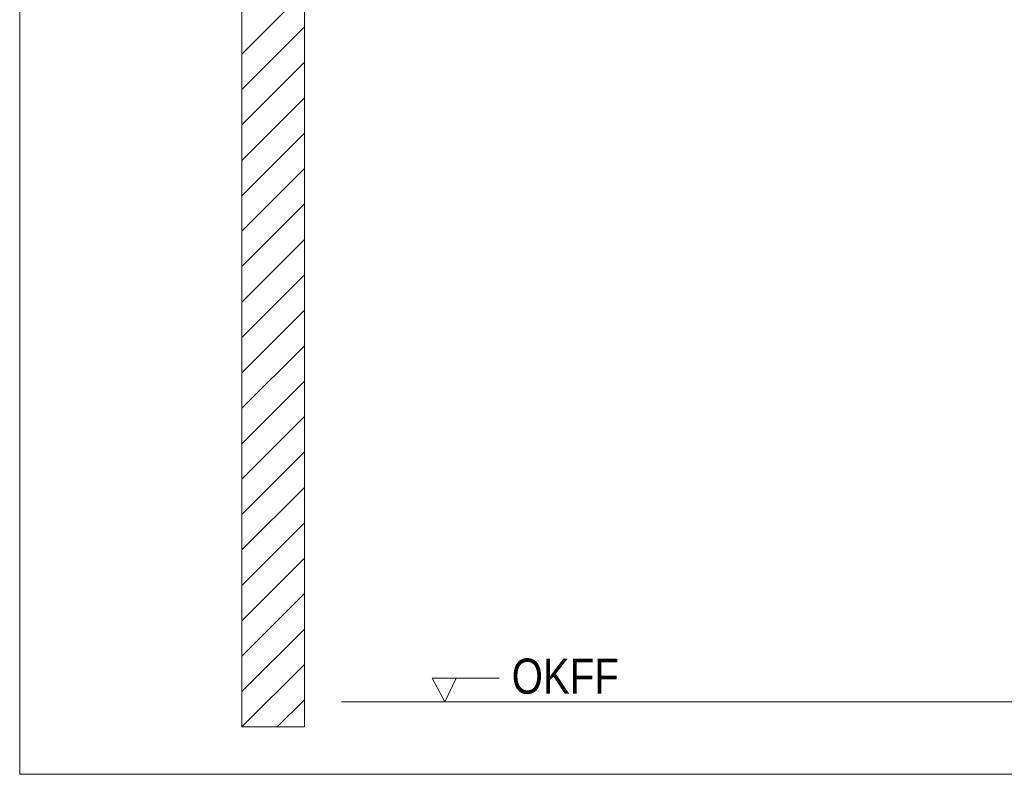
# Model space of a CAD drawing. Extents: x -620 to 3480, y 62 to 1102.
# Tile 148 of 256: x 196 to 235, y 695 to 725. Entities that reach past the tile are written whole.
import ezdxf
from ezdxf.lldxf.tags import DXFTag

# ---------------------------------------------------------------- set-up
doc = ezdxf.new("R2010")
doc.units = 0
doc.layers.get('0').update_dxf_attribs({"lineweight": 13})
doc.layers.add('E_Detail_Beschriftung', color=7, linetype='Continuous', lineweight=13, true_color=0x009900)
doc.layers.add('E_Detail_Wandschraffur', color=7, linetype='Continuous', lineweight=5, true_color=0xc0c0c0)
doc.layers.add('E_Detail_Linie_Text_Bem', color=7, linetype='Continuous', lineweight=13)
doc.styles.get("Standard").update_dxf_attribs({"font": 'ARIALN.TTF'})
tags = doc.linetypes.add('fein_strichliert', pattern=[4, 1, -2, 1]).pattern_tags.tags
tags[8:9] = [DXFTag(74, 4), DXFTag(75, 0), DXFTag(340, '0'), DXFTag(46, 0.0), DXFTag(50, 0.0), DXFTag(44, 0.0), DXFTag(45, 0.0)]
tags[6:7] = [DXFTag(74, 4), DXFTag(75, 0), DXFTag(340, '0'), DXFTag(46, 0.0), DXFTag(50, 0.0), DXFTag(44, 0.0), DXFTag(45, 0.0)]
tags[4:5] = [DXFTag(74, 4), DXFTag(75, 0), DXFTag(340, '0'), DXFTag(46, 0.0), DXFTag(50, 0.0), DXFTag(44, 0.0), DXFTag(45, 0.0)]
tags = doc.linetypes.add('fein_strichliert-A06G9STX8I', pattern=[4, 1, -2, 1]).pattern_tags.tags
tags[8:9] = [DXFTag(74, 4), DXFTag(75, 0), DXFTag(340, '0'), DXFTag(46, 0.0), DXFTag(50, 0.0), DXFTag(44, 0.0), DXFTag(45, 0.0)]
tags[6:7] = [DXFTag(74, 4), DXFTag(75, 0), DXFTag(340, '0'), DXFTag(46, 0.0), DXFTag(50, 0.0), DXFTag(44, 0.0), DXFTag(45, 0.0)]
tags[4:5] = [DXFTag(74, 4), DXFTag(75, 0), DXFTag(340, '0'), DXFTag(46, 0.0), DXFTag(50, 0.0), DXFTag(44, 0.0), DXFTag(45, 0.0)]

# ---------------------------------------------------------------- blocks, each defined once
blk = doc.blocks.new('Referenz-A06G9SU08I')
at = {"layer": 'E_Detail_Linie_Text_Bem', "linetype": 'fein_strichliert-A06G9STX8I', "ltscale": 0.65}
for p, q in [((195.585, 755.867), (195.585, 694.551)), ((195.585, 694.551), (255.328, 694.551))]:
    blk.add_line(p, q, dxfattribs=at)
at = {"layer": 'E_Detail_Linie_Text_Bem', "linetype": 'Continuous', "ltscale": 0.13}
for p, q in [((204.452, 736.44), (204.452, 696.44)), ((206.952, 724.64), (206.952, 736.44)), ((206.952, 724.44), (206.952, 724.64)), ((206.952, 696.44), (206.952, 724.44)), ((208.436, 697.44), (244.518, 697.44)), ((204.452, 696.44), (206.952, 696.44))]:
    blk.add_line(p, q, dxfattribs=at)
at = {"layer": 'E_Detail_Linie_Text_Bem', "color": 0, "linetype": 'Continuous', "ltscale": 0.13}
for p, q in [((212.56, 697.44), (212.051, 698.39)), ((212.051, 698.39), (214.735, 698.39)), ((213.018, 698.393), (212.56, 697.44))]:
    blk.add_line(p, q, dxfattribs=at)
at = {"layer": 'E_Detail_Wandschraffur', "linetype": 'fein_strichliert', "ltscale": 0.13}
for p, q in [((204.452, 723.307), (206.952, 725.807)), ((204.452, 720.479), (206.952, 722.979)), ((204.452, 717.65), (206.952, 720.15)), ((204.452, 714.822), (206.952, 717.322)), ((204.452, 711.993), (206.952, 714.493)), ((204.452, 709.165), (206.952, 711.665)), ((204.452, 706.336), (206.952, 708.836)), ((204.452, 703.508), (206.952, 706.008)), ((204.452, 700.68), (206.952, 703.18)), ((204.452, 697.851), (206.952, 700.351)), ((205.869, 696.44), (206.952, 697.523))]:
    blk.add_line(p, q, dxfattribs=at)
at = {"layer": 'E_Detail_Wandschraffur', "linetype": 'ByBlock', "ltscale": 0.13}
for p, q in [((204.452, 721.893), (206.952, 724.393)), ((204.452, 719.064), (206.952, 721.564)), ((204.452, 716.236), (206.952, 718.736)), ((204.452, 713.407), (206.952, 715.907)), ((204.452, 710.579), (206.952, 713.079)), ((204.452, 707.751), (206.952, 710.251)), ((204.452, 704.922), (206.952, 707.422)), ((204.452, 702.094), (206.952, 704.594)), ((204.452, 699.265), (206.952, 701.765)), ((204.455, 696.44), (206.952, 698.937))]:
    blk.add_line(p, q, dxfattribs=at)
at = {"layer": 'E_Detail_Beschriftung', "linetype": 'Continuous', "ltscale": 0.13, "insert": (215.23, 699.17), "char_height": 1.4, "attachment_point": 1}
blk.add_mtext('{\\fArial Narrow;OKFF}', dxfattribs=at)

msp = doc.modelspace()

# ---------------------------------------------------------------- block references
at = {"color": 8, "lineweight": 25, "ltscale": 0.25, "true_color": 0x808080}
msp.add_blockref('Referenz-A06G9SU08I', (0, 0), dxfattribs=at)

doc.saveas('drawing.dxf')
